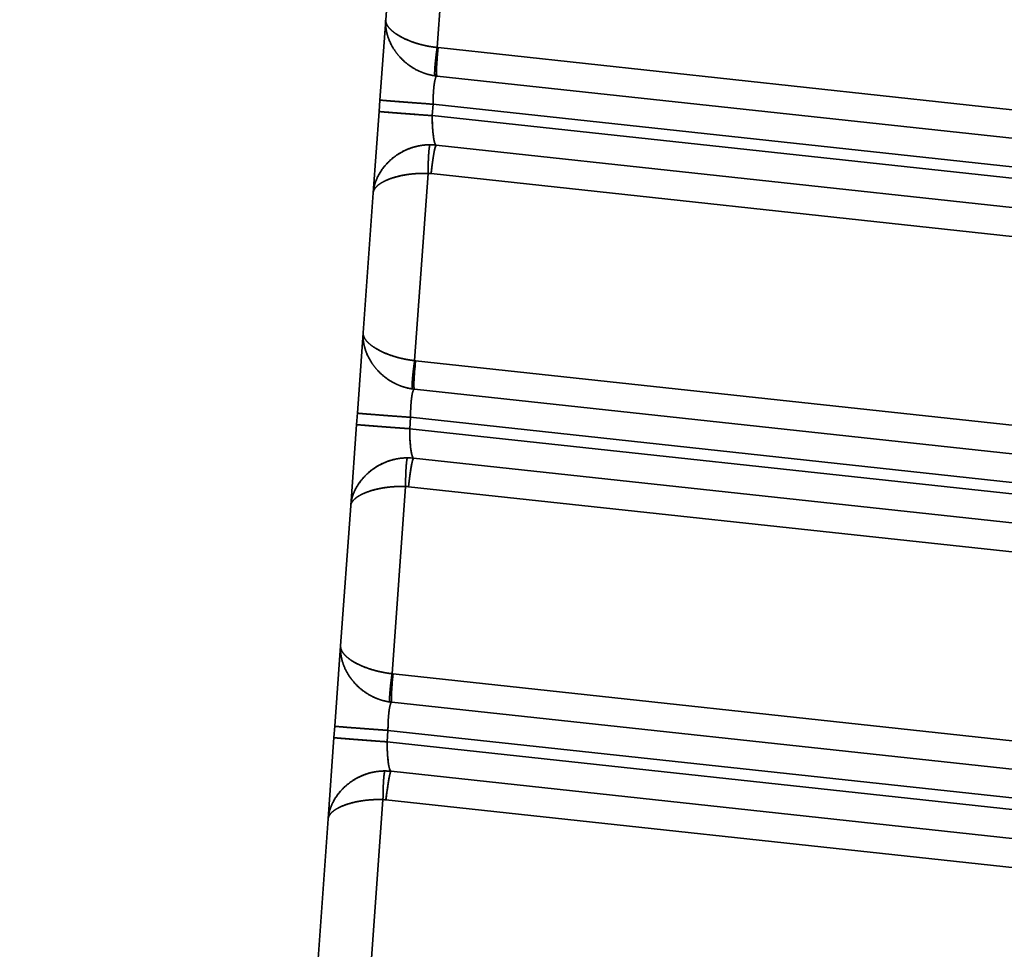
# Model space of a CAD drawing. Extents: x 233 to 844, y 35 to 794.
# Tile 9 of 19: x 672 to 758, y 301 to 382. Entities that reach past the tile are written whole.
import ezdxf
from ezdxf.enums import TextEntityAlignment as Align

# ---------------------------------------------------------------- set-up
doc = ezdxf.new("R2010")
doc.units = 0
doc.layers.get('0').update_dxf_attribs({"lineweight": 13})
doc.styles.get("Standard").update_dxf_attribs({"font": 'isocp.shx'})
doc.dimstyles.get("Standard").update_dxf_attribs({"dimtxt": 2.5, "dimasz": 2.5, "dimexe": 1.25, "dimexo": 0.625, "dimtad": 1, "dimcen": 2.5, "dimadec": 0, "dimazin": 0, "dimtfac": 1, "dimtmove": 0, "dimatfit": 0, "dimfxl": 0, "dimarcsym": 0})

# ---------------------------------------------------------------- blocks, each defined once
blk = doc.blocks.new('*D')
at = {"color": 7, "lineweight": 13}
for p, q in [((347.979, 693.597), (246.846, 693.597)), ((248.846, 83.597), (248.846, 693.597)), ((328.634, 83.597), (246.846, 83.597)), ((330.634, 81.597), (330.634, 35.301)), ((843.634, 81.597), (843.634, 35.301)), ((330.634, 37.301), (843.634, 37.301))]:
    blk.add_line(p, q, dxfattribs=at)
for points in [[(249.363, 691.665), (248.846, 693.597), (248.328, 691.665)], [(248.328, 85.529), (248.846, 83.597), (249.363, 85.529)], [(332.565, 37.818), (330.634, 37.301), (332.565, 36.783)], [(841.702, 36.783), (843.634, 37.301), (841.702, 37.818)]]:
    blk.add_lwpolyline(points, dxfattribs=at)
blk.add_text('610', height=14, rotation=90, dxfattribs=at).set_placement((246.846, 367.581), (246.846, 409.613), align=Align.FIT)
blk.add_text('513', height=14, dxfattribs=at).set_placement((566.117, 39.301), (608.15, 39.301), align=Align.FIT)
blk = doc.blocks.new('BLOCK3')
at = {"color": 7, "lineweight": 35, "ltscale": 0.403552}
for p, q in [((122.284, -72.433), (121.125, -88.533)), ((121.125, -88.533), (122.284, -72.433))]:
    blk.add_line(p, q, dxfattribs=at)
at = {"color": 7, "lineweight": 35, "ltscale": 0.300315}
blk.add_line((116.635, -86.103), (117.498, -74.122), dxfattribs=at)
at = {"color": 7, "lineweight": 35, "ltscale": 0.175811}
for p, q in [((116.131, -93.118), (116.635, -86.103)), ((116.635, -86.103), (116.131, -93.118)), ((114.164, -120.449), (114.669, -113.435)), ((114.669, -113.435), (114.164, -120.449)), ((112.197, -147.781), (112.702, -140.766)), ((112.702, -140.766), (112.197, -147.781))]:
    blk.add_line(p, q, dxfattribs=at)
at = {"color": 7, "lineweight": 35, "ltscale": 0.002136}
for p, q in [((121.125, -88.533), (121.21, -88.544)), ((121.21, -88.544), (121.125, -88.533)), ((119.158, -115.865), (119.243, -115.875)), ((119.243, -115.875), (119.158, -115.865)), ((117.191, -143.196), (117.276, -143.207)), ((117.276, -143.207), (117.191, -143.196))]:
    blk.add_line(p, q, dxfattribs=at)
at = {"color": 7, "lineweight": 35}
for p, q in [((121.21, -88.544), (229.793, -100.295)), ((229.793, -100.295), (121.21, -88.544)), ((121.115, -91.027), (229.698, -102.778)), ((121.117, -91.027), (229.7, -102.778)), ((120.769, -93.482), (229.607, -105.261)), ((229.607, -105.261), (120.769, -93.482)), ((229.5, -106.255), (120.697, -94.48)), ((229.5, -106.255), (120.697, -94.48)), ((229.058, -108.743), (121.038, -97.053)), ((121.038, -97.053), (229.058, -108.743)), ((228.616, -111.232), (120.596, -99.541)), ((120.596, -99.541), (228.616, -111.232)), ((119.243, -115.875), (230.223, -127.886)), ((230.223, -127.886), (119.243, -115.875)), ((119.148, -118.358), (230.128, -130.369)), ((119.15, -118.358), (230.13, -130.369)), ((118.802, -120.813), (230.036, -132.852)), ((230.036, -132.852), (118.802, -120.813)), ((229.929, -133.846), (118.73, -121.811)), ((229.929, -133.846), (118.73, -121.811)), ((229.488, -136.334), (119.071, -124.384)), ((119.071, -124.384), (229.488, -136.334)), ((229.046, -138.822), (118.629, -126.873)), ((118.629, -126.873), (229.046, -138.822)), ((117.276, -143.207), (230.652, -155.477)), ((230.652, -155.477), (117.276, -143.207)), ((117.182, -145.69), (230.558, -157.96)), ((117.183, -145.69), (230.559, -157.96)), ((116.835, -148.145), (230.466, -160.443)), ((230.466, -160.443), (116.835, -148.145)), ((230.359, -161.437), (116.763, -149.143)), ((230.359, -161.437), (116.763, -149.143)), ((229.917, -163.925), (117.104, -151.716)), ((117.104, -151.716), (229.917, -163.925)), ((229.475, -166.413), (116.662, -154.204)), ((116.662, -154.204), (229.475, -166.413))]:
    blk.add_line(p, q, dxfattribs=at)
at = {"color": 7, "lineweight": 35, "ltscale": 0.004267}
for p, q in [((120.946, -91.005), (121.115, -91.027)), ((118.979, -118.337), (119.148, -118.358)), ((117.012, -145.668), (117.182, -145.69))]:
    blk.add_line(p, q, dxfattribs=at)
at = {"color": 7, "lineweight": 35, "ltscale": 0.025015}
for p, q in [((116.059, -94.116), (116.131, -93.118)), ((116.131, -93.118), (116.059, -94.116)), ((120.769, -93.482), (120.697, -94.48)), ((120.769, -93.482), (120.697, -94.48)), ((114.092, -121.447), (114.164, -120.449)), ((114.164, -120.449), (114.092, -121.447)), ((118.802, -120.813), (118.73, -121.811)), ((118.802, -120.813), (118.73, -121.811)), ((112.125, -148.779), (112.197, -147.781)), ((112.197, -147.781), (112.125, -148.779)), ((116.835, -148.145), (116.763, -149.143)), ((116.835, -148.145), (116.763, -149.143))]:
    blk.add_line(p, q, dxfattribs=at)
at = {"color": 7, "lineweight": 35, "ltscale": 0.177958}
for p, q in [((115.548, -101.216), (116.059, -94.116)), ((116.059, -94.116), (115.548, -101.216)), ((113.581, -128.547), (114.092, -121.447)), ((114.092, -121.447), (113.581, -128.547)), ((111.614, -155.879), (112.125, -148.779)), ((112.125, -148.779), (111.614, -155.879))]:
    blk.add_line(p, q, dxfattribs=at)
at = {"color": 7, "lineweight": 35, "ltscale": 0.409507}
for p, q in [((120.334, -99.527), (119.158, -115.865)), ((119.158, -115.865), (120.334, -99.527)), ((118.367, -126.858), (117.191, -143.196)), ((117.191, -143.196), (118.367, -126.858)), ((116.4, -154.19), (115.225, -170.528)), ((115.225, -170.528), (116.4, -154.19))]:
    blk.add_line(p, q, dxfattribs=at)
at = {"color": 7, "lineweight": 35, "ltscale": 0.30627}
for p, q in [((114.669, -113.435), (115.548, -101.216)), ((115.548, -101.216), (114.669, -113.435)), ((112.702, -140.766), (113.581, -128.547)), ((113.581, -128.547), (112.702, -140.766)), ((110.735, -168.098), (111.614, -155.879)), ((111.614, -155.879), (110.735, -168.098))]:
    blk.add_line(p, q, dxfattribs=at)
at = {"color": 7, "lineweight": 35}
for centre, radius, start, end in [((121.652, -86.056), 5, 255.17681, 261.88139), ((121.655, -86.046), 5.01, 255.18005, 261.86336), ((120.502, -102.028), 5.003, 83.84885, 89.85596), ((120.502, -102.027), 5.003, 83.84861, 89.85577), ((120.326, -102.033), 2.506, 83.82357, 89.81931), ((120.326, -102.033), 2.506, 83.8231, 89.81977), ((119.685, -113.387), 5, 255.17679, 261.88151), ((119.688, -113.377), 5.01, 255.18, 261.86336), ((118.535, -129.359), 5.003, 83.84886, 89.85597), ((118.535, -129.359), 5.003, 83.84861, 89.85577), ((118.359, -129.365), 2.506, 83.82354, 89.81934), ((118.359, -129.364), 2.506, 83.82308, 89.81981), ((117.718, -140.719), 5, 255.17682, 261.88139), ((117.721, -140.708), 5.01, 255.17999, 261.86336), ((116.568, -156.691), 5.003, 83.84887, 89.85593), ((116.568, -156.69), 5.003, 83.84861, 89.85577), ((116.392, -156.696), 2.506, 83.82354, 89.81935), ((116.392, -156.696), 2.506, 83.82307, 89.81981)]:
    blk.add_arc(centre, radius, start, end, dxfattribs=at)
for centre, major_axis, ratio, start_param, end_param in [((121.384, -88.541), (-0.269, -2.485), 0.069229, 4.720974, 6.29177), ((121.041, -94.539), (0.004, -2.515), 0.136833, 4.688752, 6.259545), ((120.77, -99.538), (-0.269, -2.485), 0.069229, 3.150177, 4.720973), ((119.417, -115.873), (-0.269, -2.485), 0.069229, 4.720973, 6.29177), ((119.074, -121.87), (0.004, -2.515), 0.136833, 4.688748, 6.259545), ((118.803, -126.87), (-0.269, -2.485), 0.069229, 3.150177, 4.720973), ((117.451, -143.204), (-0.269, -2.485), 0.069229, 4.720973, 6.29177), ((117.108, -149.202), (0.004, -2.515), 0.136833, 4.688748, 6.259545), ((116.836, -154.201), (-0.269, -2.485), 0.069229, 3.150177, 4.720972)]:
    blk.add_ellipse(centre, major_axis=major_axis, ratio=ratio, start_param=start_param, end_param=end_param, dxfattribs=at)
for points, knots in [([(120.947, -91.005), (120.47, -90.937), (120.002, -90.812), (119.555, -90.631), (118.606, -90.114), (117.835, -89.39), (117.467, -88.935), (116.967, -88.104), (116.699, -87.21), (116.631, -86.839), (116.609, -86.467), (116.635, -86.103)], [0, 0, 0, 0, 0, 0, 3.388688, 3.388688, 3.388688, 7.711737, 7.711737, 7.711737, 10.704078, 10.704078, 10.704078, 10.704078, 10.704078, 10.704078]), ([(120.947, -91.005), (120.469, -90.937), (120.002, -90.812), (119.555, -90.632), (118.606, -90.114), (117.834, -89.39), (117.467, -88.933), (116.967, -88.104), (116.699, -87.209), (116.631, -86.838), (116.609, -86.467), (116.635, -86.103)], [0, 0, 0, 0, 0, 0, 3.329713, 3.329713, 3.329713, 7.569586, 7.569586, 7.569586, 10.494027, 10.494027, 10.494027, 10.494027, 10.494027, 10.494027]), ([(121.125, -88.533), (120.654, -88.482), (120.187, -88.404), (119.735, -88.298), (118.793, -88.016), (117.979, -87.637), (117.586, -87.409), (117.05, -87.009), (116.74, -86.585), (116.66, -86.421), (116.624, -86.259), (116.635, -86.103)], [0, 0, 0, 0, 0, 0, 3.335966, 3.335966, 3.335966, 7.280089, 7.280089, 7.280089, 9.7422, 9.7422, 9.7422, 9.7422, 9.7422, 9.7422]), ([(116.635, -86.103), (116.62, -86.319), (116.694, -86.55), (116.857, -86.786), (117.22, -87.14), (117.724, -87.469), (117.913, -87.579), (118.439, -87.852), (119.048, -88.088), (119.447, -88.216), (120.025, -88.364), (120.628, -88.469), (120.793, -88.494), (120.959, -88.515), (121.125, -88.533)], [0, 0, 0, 0, 0, 0, 4.651239, 4.651239, 4.651239, 7.093357, 7.093357, 7.093357, 10.979522, 10.979522, 10.979522, 12.418856, 12.418856, 12.418856, 12.418856, 12.418856, 12.418856]), ([(121.125, -88.533), (121.054, -89.035), (120.991, -89.538), (120.939, -90.036), (120.897, -90.605), (120.91, -90.907), (120.917, -90.959), (120.927, -90.995), (120.942, -91.004), (120.944, -91.005), (120.946, -91.005), (120.947, -91.005)], [0, 0, 0, 0, 0, 0, 3.684018, 3.684018, 3.684018, 4.770174, 4.770174, 4.770174, 4.905547, 4.905547, 4.905547, 4.905547, 4.905547, 4.905547]), ([(121.125, -88.533), (121.082, -88.835), (121.043, -89.137), (121.007, -89.429), (120.956, -89.904), (120.922, -90.345), (120.912, -90.503), (120.903, -90.729), (120.91, -90.894), (120.915, -90.941), (120.924, -90.984), (120.937, -91.001), (120.941, -91.004), (120.944, -91.005), (120.947, -91.005)], [0, 0, 0, 0, 0, 0, 1.78178, 1.78178, 1.78178, 2.861348, 2.861348, 2.861348, 3.416891, 3.416891, 3.416891, 3.569002, 3.569002, 3.569002, 3.569002, 3.569002, 3.569002]), ([(121.21, -88.544), (121.156, -89.049), (121.11, -89.555), (121.074, -90.056), (121.052, -90.628), (121.076, -90.93), (121.084, -90.982), (121.096, -91.017), (121.112, -91.026), (121.113, -91.026), (121.115, -91.027), (121.117, -91.027)], [0, 0, 0, 0, 0, 0, 3.687793, 3.687793, 3.687793, 4.774132, 4.774132, 4.774132, 4.909205, 4.909205, 4.909205, 4.909205, 4.909205, 4.909205]), ([(121.113, -91.026), (121.069, -91.023), (121.025, -91.07), (120.983, -91.169), (120.882, -91.546), (120.812, -92.154), (120.784, -92.585), (120.77, -93.033), (120.769, -93.482)], [0, 0, 0, 0, 0, 0, 2.358091, 2.358091, 2.358091, 6.319127, 6.319127, 6.319127, 6.319127, 6.319127, 6.319127]), ([(121.113, -91.026), (121.058, -91.022), (121.003, -91.097), (120.951, -91.254), (120.859, -91.707), (120.801, -92.352), (120.78, -92.72), (120.77, -93.1), (120.769, -93.482)], [0, 0, 0, 0, 0, 0, 3.661831, 3.661831, 3.661831, 7.612256, 7.612256, 7.612256, 7.612256, 7.612256, 7.612256]), ([(120.769, -93.482), (119.811, -93.413), (118.862, -93.342), (117.924, -93.272), (116.846, -93.187), (116.289, -93.137), (116.193, -93.128), (116.138, -93.121), (116.131, -93.118), (116.131, -93.118), (116.131, -93.118), (116.131, -93.118)], [0, 0, 0, 0, 0, 0, 6.838493, 6.838493, 6.838493, 8.969575, 8.969575, 8.969575, 9.074731, 9.074731, 9.074731, 9.074731, 9.074731, 9.074731]), ([(120.769, -93.482), (119.81, -93.413), (118.86, -93.342), (117.921, -93.271), (116.845, -93.187), (116.29, -93.137), (116.193, -93.128), (116.138, -93.121), (116.131, -93.118), (116.131, -93.118), (116.131, -93.118), (116.131, -93.118)], [0, 0, 0, 0, 0, 0, 6.886669, 6.886669, 6.886669, 9.040788, 9.040788, 9.040788, 9.14976, 9.14976, 9.14976, 9.14976, 9.14976, 9.14976]), ([(120.697, -94.48), (119.736, -94.41), (118.784, -94.34), (117.843, -94.269), (116.772, -94.185), (116.219, -94.135), (116.122, -94.126), (116.066, -94.119), (116.059, -94.116), (116.059, -94.116), (116.059, -94.116), (116.059, -94.116)], [0, 0, 0, 0, 0, 0, 7.001319, 7.001319, 7.001319, 9.209725, 9.209725, 9.209725, 9.327671, 9.327671, 9.327671, 9.327671, 9.327671, 9.327671]), ([(120.697, -94.48), (119.74, -94.411), (118.79, -94.34), (117.852, -94.27), (116.774, -94.185), (116.218, -94.135), (116.121, -94.126), (116.066, -94.119), (116.059, -94.116), (116.059, -94.116), (116.059, -94.116), (116.059, -94.116)], [0, 0, 0, 0, 0, 0, 6.838493, 6.838493, 6.838493, 8.969575, 8.969575, 8.969575, 9.074731, 9.074731, 9.074731, 9.074731, 9.074731, 9.074731]), ([(120.697, -94.48), (120.697, -94.942), (120.71, -95.405), (120.739, -95.853), (120.805, -96.453), (120.901, -96.846), (120.937, -96.95), (120.979, -97.024), (121.023, -97.049), (121.028, -97.051), (121.033, -97.052), (121.038, -97.053)], [0, 0, 0, 0, 0, 0, 4.088728, 4.088728, 4.088728, 6.192547, 6.192547, 6.192547, 6.456037, 6.456037, 6.456037, 6.456037, 6.456037, 6.456037]), ([(120.514, -97.024), (120.032, -97.023), (119.55, -97.08), (119.082, -97.194), (118.07, -97.567), (117.203, -98.168), (116.774, -98.563), (116.16, -99.307), (115.768, -100.144), (115.648, -100.497), (115.574, -100.856), (115.548, -101.216)], [0, 0, 0, 0, 0, 0, 3.388087, 3.388087, 3.388087, 7.702159, 7.702159, 7.702159, 10.67861, 10.67861, 10.67861, 10.67861, 10.67861, 10.67861]), ([(115.548, -101.216), (115.583, -100.723), (115.71, -100.228), (115.921, -99.75), (116.497, -98.828), (117.331, -98.067), (117.82, -97.729), (118.643, -97.32), (119.545, -97.1), (119.865, -97.049), (120.189, -97.023), (120.514, -97.024)], [0, 0, 0, 0, 0, 0, 3.954785, 3.954785, 3.954785, 8.150285, 8.150285, 8.150285, 10.371968, 10.371968, 10.371968, 10.371968, 10.371968, 10.371968]), ([(120.514, -97.024), (120.506, -97.026), (120.498, -97.034), (120.49, -97.049), (120.47, -97.103), (120.452, -97.188), (120.442, -97.249), (120.402, -97.543), (120.375, -97.929), (120.361, -98.217), (120.345, -98.664), (120.337, -99.12), (120.336, -99.255), (120.334, -99.391), (120.334, -99.527)], [0, 0, 0, 0, 0, 0, 0.361291, 0.361291, 0.361291, 0.906482, 0.906482, 0.906482, 2.792969, 2.792969, 2.792969, 3.585925, 3.585925, 3.585925, 3.585925, 3.585925, 3.585925]), ([(120.514, -97.024), (120.5, -97.026), (120.487, -97.048), (120.473, -97.09), (120.437, -97.253), (120.406, -97.527), (120.39, -97.735), (120.362, -98.195), (120.344, -98.708), (120.338, -98.979), (120.335, -99.253), (120.334, -99.527)], [0, 0, 0, 0, 0, 0, 1.047181, 1.047181, 1.047181, 2.941837, 2.941837, 2.941837, 4.934513, 4.934513, 4.934513, 4.934513, 4.934513, 4.934513]), ([(121.038, -97.053), (121.022, -97.053), (121.004, -97.078), (120.984, -97.127), (120.917, -97.343), (120.843, -97.717), (120.794, -98.013), (120.722, -98.491), (120.658, -98.999), (120.636, -99.179), (120.615, -99.36), (120.596, -99.541)], [0, 0, 0, 0, 0, 0, 1.168878, 1.168878, 1.168878, 3.622716, 3.622716, 3.622716, 4.941872, 4.941872, 4.941872, 4.941872, 4.941872, 4.941872]), ([(120.334, -99.527), (119.86, -99.509), (119.387, -99.519), (118.924, -99.556), (117.952, -99.694), (117.093, -99.942), (116.671, -100.104), (116.085, -100.411), (115.719, -100.772), (115.616, -100.917), (115.559, -101.066), (115.548, -101.216)], [0, 0, 0, 0, 0, 0, 3.334924, 3.334924, 3.334924, 7.269962, 7.269962, 7.269962, 9.720294, 9.720294, 9.720294, 9.720294, 9.720294, 9.720294]), ([(120.334, -99.527), (119.866, -99.509), (119.399, -99.519), (118.945, -99.555), (118.231, -99.654), (117.584, -99.81), (117.341, -99.88), (116.792, -100.064), (116.332, -100.288), (116.1, -100.43), (115.802, -100.67), (115.628, -100.924), (115.582, -101.021), (115.555, -101.118), (115.548, -101.216)], [0, 0, 0, 0, 0, 0, 4.025336, 4.025336, 4.025336, 6.575932, 6.575932, 6.575932, 10.195178, 10.195178, 10.195178, 12.367327, 12.367327, 12.367327, 12.367327, 12.367327, 12.367327]), ([(118.98, -118.337), (118.503, -118.269), (118.035, -118.143), (117.588, -117.963), (116.639, -117.445), (115.868, -116.722), (115.501, -116.266), (115, -115.435), (114.732, -114.541), (114.664, -114.17), (114.642, -113.799), (114.669, -113.435)], [0, 0, 0, 0, 0, 0, 3.388688, 3.388688, 3.388688, 7.711737, 7.711737, 7.711737, 10.704078, 10.704078, 10.704078, 10.704078, 10.704078, 10.704078]), ([(118.98, -118.337), (118.503, -118.269), (118.035, -118.143), (117.588, -117.963), (116.64, -117.446), (115.867, -116.721), (115.5, -116.265), (115, -115.435), (114.732, -114.541), (114.664, -114.17), (114.642, -113.798), (114.669, -113.435)], [0, 0, 0, 0, 0, 0, 3.329713, 3.329713, 3.329713, 7.569586, 7.569586, 7.569586, 10.494027, 10.494027, 10.494027, 10.494027, 10.494027, 10.494027]), ([(119.158, -115.865), (118.687, -115.814), (118.221, -115.735), (117.768, -115.629), (116.826, -115.347), (116.012, -114.969), (115.619, -114.741), (115.083, -114.341), (114.773, -113.917), (114.693, -113.752), (114.657, -113.591), (114.669, -113.435)], [0, 0, 0, 0, 0, 0, 3.335965, 3.335965, 3.335965, 7.28009, 7.28009, 7.28009, 9.7422, 9.7422, 9.7422, 9.7422, 9.7422, 9.7422]), ([(114.669, -113.435), (114.653, -113.651), (114.728, -113.881), (114.89, -114.117), (115.253, -114.471), (115.757, -114.8), (115.947, -114.91), (116.472, -115.183), (117.081, -115.42), (117.48, -115.548), (118.058, -115.696), (118.661, -115.801), (118.826, -115.826), (118.992, -115.847), (119.158, -115.865)], [0, 0, 0, 0, 0, 0, 4.651239, 4.651239, 4.651239, 7.093357, 7.093357, 7.093357, 10.979521, 10.979521, 10.979521, 12.418856, 12.418856, 12.418856, 12.418856, 12.418856, 12.418856]), ([(119.158, -115.865), (119.087, -116.367), (119.025, -116.869), (118.972, -117.368), (118.93, -117.937), (118.943, -118.239), (118.95, -118.291), (118.96, -118.326), (118.975, -118.336), (118.977, -118.336), (118.979, -118.337), (118.98, -118.337)], [0, 0, 0, 0, 0, 0, 3.684018, 3.684018, 3.684018, 4.770174, 4.770174, 4.770174, 4.905547, 4.905547, 4.905547, 4.905547, 4.905547, 4.905547]), ([(119.158, -115.865), (119.115, -116.166), (119.076, -116.468), (119.041, -116.76), (118.989, -117.236), (118.955, -117.676), (118.945, -117.835), (118.936, -118.06), (118.943, -118.225), (118.948, -118.272), (118.957, -118.315), (118.971, -118.333), (118.974, -118.335), (118.977, -118.337), (118.98, -118.337)], [0, 0, 0, 0, 0, 0, 1.78178, 1.78178, 1.78178, 2.861348, 2.861348, 2.861348, 3.416891, 3.416891, 3.416891, 3.569001, 3.569001, 3.569001, 3.569001, 3.569001, 3.569001]), ([(119.243, -115.875), (119.189, -116.381), (119.143, -116.886), (119.108, -117.388), (119.085, -117.96), (119.109, -118.262), (119.117, -118.313), (119.13, -118.349), (119.145, -118.357), (119.146, -118.358), (119.148, -118.358), (119.15, -118.358)], [0, 0, 0, 0, 0, 0, 3.687793, 3.687793, 3.687793, 4.774132, 4.774132, 4.774132, 4.909205, 4.909205, 4.909205, 4.909205, 4.909205, 4.909205]), ([(119.146, -118.358), (119.102, -118.354), (119.058, -118.401), (119.016, -118.5), (118.915, -118.877), (118.846, -119.486), (118.817, -119.916), (118.803, -120.365), (118.802, -120.813)], [0, 0, 0, 0, 0, 0, 2.357982, 2.357982, 2.357982, 6.318836, 6.318836, 6.318836, 6.318836, 6.318836, 6.318836]), ([(119.146, -118.358), (119.091, -118.353), (119.036, -118.429), (118.985, -118.586), (118.893, -119.039), (118.834, -119.684), (118.813, -120.051), (118.803, -120.432), (118.802, -120.813)], [0, 0, 0, 0, 0, 0, 3.661653, 3.661653, 3.661653, 7.611882, 7.611882, 7.611882, 7.611882, 7.611882, 7.611882]), ([(118.802, -120.813), (117.844, -120.744), (116.895, -120.674), (115.957, -120.603), (114.879, -120.519), (114.322, -120.469), (114.226, -120.459), (114.171, -120.453), (114.164, -120.45), (114.164, -120.449), (114.164, -120.449), (114.164, -120.449)], [0, 0, 0, 0, 0, 0, 6.838492, 6.838492, 6.838492, 8.969574, 8.969574, 8.969574, 9.07473, 9.07473, 9.07473, 9.07473, 9.07473, 9.07473]), ([(118.802, -120.813), (117.843, -120.744), (116.893, -120.674), (115.954, -120.603), (114.879, -120.519), (114.323, -120.469), (114.226, -120.459), (114.171, -120.453), (114.164, -120.45), (114.164, -120.449), (114.164, -120.449), (114.164, -120.449)], [0, 0, 0, 0, 0, 0, 6.886668, 6.886668, 6.886668, 9.040787, 9.040787, 9.040787, 9.149759, 9.149759, 9.149759, 9.149759, 9.149759, 9.149759]), ([(118.73, -121.811), (117.769, -121.742), (116.817, -121.672), (115.876, -121.6), (114.805, -121.516), (114.252, -121.467), (114.155, -121.458), (114.1, -121.451), (114.092, -121.448), (114.092, -121.447), (114.092, -121.447), (114.092, -121.447)], [0, 0, 0, 0, 0, 0, 7.001319, 7.001319, 7.001319, 9.209726, 9.209726, 9.209726, 9.327671, 9.327671, 9.327671, 9.327671, 9.327671, 9.327671]), ([(118.73, -121.811), (117.773, -121.742), (116.823, -121.672), (115.885, -121.601), (114.808, -121.517), (114.251, -121.467), (114.154, -121.457), (114.099, -121.451), (114.092, -121.448), (114.092, -121.447), (114.092, -121.447), (114.092, -121.447)], [0, 0, 0, 0, 0, 0, 6.838494, 6.838494, 6.838494, 8.969575, 8.969575, 8.969575, 9.074731, 9.074731, 9.074731, 9.074731, 9.074731, 9.074731]), ([(118.73, -121.811), (118.73, -122.273), (118.744, -122.736), (118.772, -123.184), (118.838, -123.784), (118.934, -124.177), (118.97, -124.281), (119.013, -124.356), (119.056, -124.38), (119.061, -124.382), (119.066, -124.384), (119.071, -124.384)], [0, 0, 0, 0, 0, 0, 4.088727, 4.088727, 4.088727, 6.192545, 6.192545, 6.192545, 6.456036, 6.456036, 6.456036, 6.456036, 6.456036, 6.456036]), ([(118.547, -124.356), (118.065, -124.354), (117.583, -124.411), (117.115, -124.525), (116.103, -124.899), (115.236, -125.5), (114.807, -125.895), (114.194, -126.638), (113.801, -127.475), (113.681, -127.828), (113.607, -128.188), (113.581, -128.547)], [0, 0, 0, 0, 0, 0, 3.388087, 3.388087, 3.388087, 7.70216, 7.70216, 7.70216, 10.67861, 10.67861, 10.67861, 10.67861, 10.67861, 10.67861]), ([(113.581, -128.547), (113.616, -128.055), (113.743, -127.56), (113.954, -127.082), (114.53, -126.159), (115.365, -125.399), (115.853, -125.061), (116.676, -124.651), (117.579, -124.432), (117.898, -124.38), (118.222, -124.355), (118.547, -124.356)], [0, 0, 0, 0, 0, 0, 3.954785, 3.954785, 3.954785, 8.150285, 8.150285, 8.150285, 10.371968, 10.371968, 10.371968, 10.371968, 10.371968, 10.371968]), ([(118.547, -124.356), (118.539, -124.357), (118.531, -124.365), (118.523, -124.381), (118.503, -124.434), (118.485, -124.52), (118.475, -124.58), (118.435, -124.874), (118.409, -125.26), (118.394, -125.549), (118.378, -125.996), (118.37, -126.452), (118.369, -126.587), (118.368, -126.723), (118.367, -126.858)], [0, 0, 0, 0, 0, 0, 0.361291, 0.361291, 0.361291, 0.906482, 0.906482, 0.906482, 2.792969, 2.792969, 2.792969, 3.585925, 3.585925, 3.585925, 3.585925, 3.585925, 3.585925]), ([(118.547, -124.356), (118.533, -124.358), (118.52, -124.38), (118.506, -124.421), (118.47, -124.585), (118.44, -124.859), (118.423, -125.066), (118.395, -125.526), (118.378, -126.04), (118.371, -126.31), (118.368, -126.584), (118.367, -126.858)], [0, 0, 0, 0, 0, 0, 1.047181, 1.047181, 1.047181, 2.941837, 2.941837, 2.941837, 4.934513, 4.934513, 4.934513, 4.934513, 4.934513, 4.934513]), ([(119.071, -124.384), (119.055, -124.385), (119.037, -124.409), (119.017, -124.459), (118.95, -124.675), (118.876, -125.049), (118.827, -125.344), (118.755, -125.823), (118.691, -126.331), (118.669, -126.511), (118.648, -126.692), (118.629, -126.873)], [0, 0, 0, 0, 0, 0, 1.168878, 1.168878, 1.168878, 3.622716, 3.622716, 3.622716, 4.941872, 4.941872, 4.941872, 4.941872, 4.941872, 4.941872]), ([(118.367, -126.858), (117.893, -126.84), (117.42, -126.85), (116.957, -126.888), (115.985, -127.025), (115.126, -127.273), (114.705, -127.436), (114.118, -127.743), (113.752, -128.103), (113.649, -128.248), (113.592, -128.397), (113.581, -128.547)], [0, 0, 0, 0, 0, 0, 3.334923, 3.334923, 3.334923, 7.269962, 7.269962, 7.269962, 9.720294, 9.720294, 9.720294, 9.720294, 9.720294, 9.720294]), ([(118.367, -126.858), (117.899, -126.84), (117.432, -126.851), (116.978, -126.887), (116.264, -126.985), (115.617, -127.142), (115.374, -127.211), (114.826, -127.396), (114.365, -127.62), (114.133, -127.762), (113.835, -128.002), (113.661, -128.256), (113.615, -128.352), (113.588, -128.45), (113.581, -128.547)], [0, 0, 0, 0, 0, 0, 4.025336, 4.025336, 4.025336, 6.575932, 6.575932, 6.575932, 10.195178, 10.195178, 10.195178, 12.367327, 12.367327, 12.367327, 12.367327, 12.367327, 12.367327]), ([(117.014, -145.668), (116.536, -145.6), (116.068, -145.475), (115.621, -145.294), (114.673, -144.777), (113.901, -144.053), (113.534, -143.598), (113.033, -142.767), (112.765, -141.873), (112.697, -141.502), (112.676, -141.13), (112.702, -140.766)], [0, 0, 0, 0, 0, 0, 3.388688, 3.388688, 3.388688, 7.711737, 7.711737, 7.711737, 10.704078, 10.704078, 10.704078, 10.704078, 10.704078, 10.704078]), ([(117.014, -145.668), (116.536, -145.6), (116.068, -145.475), (115.621, -145.295), (114.673, -144.777), (113.901, -144.053), (113.533, -143.596), (113.033, -142.766), (112.765, -141.872), (112.697, -141.501), (112.676, -141.13), (112.702, -140.766)], [0, 0, 0, 0, 0, 0, 3.329713, 3.329713, 3.329713, 7.569586, 7.569586, 7.569586, 10.494027, 10.494027, 10.494027, 10.494027, 10.494027, 10.494027]), ([(117.191, -143.196), (116.72, -143.145), (116.254, -143.067), (115.801, -142.961), (114.859, -142.679), (114.045, -142.3), (113.652, -142.072), (113.116, -141.672), (112.806, -141.248), (112.726, -141.084), (112.69, -140.922), (112.702, -140.766)], [0, 0, 0, 0, 0, 0, 3.335966, 3.335966, 3.335966, 7.280089, 7.280089, 7.280089, 9.7422, 9.7422, 9.7422, 9.7422, 9.7422, 9.7422]), ([(112.702, -140.766), (112.686, -140.982), (112.761, -141.213), (112.923, -141.449), (113.286, -141.803), (113.79, -142.132), (113.98, -142.242), (114.505, -142.515), (115.114, -142.751), (115.514, -142.879), (116.091, -143.027), (116.694, -143.132), (116.859, -143.157), (117.025, -143.178), (117.191, -143.196)], [0, 0, 0, 0, 0, 0, 4.651238, 4.651238, 4.651238, 7.093356, 7.093356, 7.093356, 10.979522, 10.979522, 10.979522, 12.418857, 12.418857, 12.418857, 12.418857, 12.418857, 12.418857]), ([(117.191, -143.196), (117.12, -143.698), (117.058, -144.201), (117.005, -144.699), (116.963, -145.268), (116.977, -145.57), (116.983, -145.622), (116.994, -145.658), (117.008, -145.667), (117.01, -145.668), (117.012, -145.668), (117.014, -145.668)], [0, 0, 0, 0, 0, 0, 3.684018, 3.684018, 3.684018, 4.770174, 4.770174, 4.770174, 4.905547, 4.905547, 4.905547, 4.905547, 4.905547, 4.905547]), ([(117.191, -143.196), (117.149, -143.498), (117.109, -143.8), (117.074, -144.092), (117.022, -144.567), (116.988, -145.008), (116.978, -145.166), (116.969, -145.392), (116.976, -145.557), (116.981, -145.604), (116.99, -145.647), (117.004, -145.664), (117.007, -145.667), (117.01, -145.668), (117.014, -145.668)], [0, 0, 0, 0, 0, 0, 1.78178, 1.78178, 1.78178, 2.861348, 2.861348, 2.861348, 3.416891, 3.416891, 3.416891, 3.569001, 3.569001, 3.569001, 3.569001, 3.569001, 3.569001]), ([(117.276, -143.207), (117.222, -143.712), (117.176, -144.218), (117.141, -144.719), (117.118, -145.291), (117.142, -145.593), (117.15, -145.645), (117.163, -145.68), (117.178, -145.689), (117.18, -145.689), (117.181, -145.69), (117.183, -145.69)], [0, 0, 0, 0, 0, 0, 3.687793, 3.687793, 3.687793, 4.774132, 4.774132, 4.774132, 4.909205, 4.909205, 4.909205, 4.909205, 4.909205, 4.909205]), ([(117.179, -145.689), (117.135, -145.686), (117.091, -145.733), (117.049, -145.832), (116.948, -146.209), (116.879, -146.817), (116.85, -147.248), (116.836, -147.696), (116.835, -148.145)], [0, 0, 0, 0, 0, 0, 2.35812, 2.35812, 2.35812, 6.319203, 6.319203, 6.319203, 6.319203, 6.319203, 6.319203]), ([(117.179, -145.689), (117.124, -145.685), (117.069, -145.76), (117.018, -145.917), (116.926, -146.37), (116.867, -147.015), (116.846, -147.383), (116.836, -147.763), (116.835, -148.145)], [0, 0, 0, 0, 0, 0, 3.661834, 3.661834, 3.661834, 7.612261, 7.612261, 7.612261, 7.612261, 7.612261, 7.612261]), ([(116.835, -148.145), (115.878, -148.076), (114.928, -148.005), (113.99, -147.935), (112.912, -147.85), (112.356, -147.8), (112.259, -147.791), (112.204, -147.784), (112.197, -147.781), (112.197, -147.781), (112.197, -147.781), (112.197, -147.781)], [0, 0, 0, 0, 0, 0, 6.838493, 6.838493, 6.838493, 8.969575, 8.969575, 8.969575, 9.074731, 9.074731, 9.074731, 9.074731, 9.074731, 9.074731]), ([(116.835, -148.145), (115.877, -148.076), (114.926, -148.005), (113.988, -147.934), (112.912, -147.85), (112.356, -147.8), (112.26, -147.791), (112.204, -147.784), (112.197, -147.781), (112.197, -147.781), (112.197, -147.781), (112.197, -147.781)], [0, 0, 0, 0, 0, 0, 6.886669, 6.886669, 6.886669, 9.040788, 9.040788, 9.040788, 9.14976, 9.14976, 9.14976, 9.14976, 9.14976, 9.14976]), ([(116.763, -149.143), (115.802, -149.073), (114.85, -149.003), (113.909, -148.932), (112.838, -148.848), (112.285, -148.798), (112.189, -148.789), (112.133, -148.782), (112.125, -148.779), (112.125, -148.779), (112.125, -148.779), (112.125, -148.779)], [0, 0, 0, 0, 0, 0, 7.001319, 7.001319, 7.001319, 9.209725, 9.209725, 9.209725, 9.327671, 9.327671, 9.327671, 9.327671, 9.327671, 9.327671]), ([(116.763, -149.143), (115.806, -149.074), (114.856, -149.003), (113.919, -148.933), (112.841, -148.848), (112.284, -148.798), (112.187, -148.789), (112.132, -148.782), (112.125, -148.779), (112.125, -148.779), (112.125, -148.779), (112.125, -148.779)], [0, 0, 0, 0, 0, 0, 6.838493, 6.838493, 6.838493, 8.969575, 8.969575, 8.969575, 9.074731, 9.074731, 9.074731, 9.074731, 9.074731, 9.074731]), ([(116.763, -149.143), (116.763, -149.605), (116.777, -150.068), (116.805, -150.516), (116.871, -151.116), (116.967, -151.509), (117.003, -151.613), (117.046, -151.687), (117.089, -151.712), (117.094, -151.714), (117.099, -151.715), (117.104, -151.716)], [0, 0, 0, 0, 0, 0, 4.088727, 4.088727, 4.088727, 6.192545, 6.192545, 6.192545, 6.456036, 6.456036, 6.456036, 6.456036, 6.456036, 6.456036]), ([(116.58, -151.687), (116.098, -151.686), (115.616, -151.743), (115.148, -151.857), (114.136, -152.23), (113.269, -152.831), (112.84, -153.226), (112.227, -153.97), (111.834, -154.807), (111.714, -155.16), (111.64, -155.519), (111.614, -155.879)], [0, 0, 0, 0, 0, 0, 3.388088, 3.388088, 3.388088, 7.70216, 7.70216, 7.70216, 10.67861, 10.67861, 10.67861, 10.67861, 10.67861, 10.67861]), ([(111.614, -155.879), (111.65, -155.386), (111.776, -154.891), (111.987, -154.413), (112.563, -153.491), (113.398, -152.73), (113.886, -152.392), (114.709, -151.983), (115.612, -151.763), (115.931, -151.712), (116.256, -151.686), (116.58, -151.687)], [0, 0, 0, 0, 0, 0, 3.954785, 3.954785, 3.954785, 8.150285, 8.150285, 8.150285, 10.371968, 10.371968, 10.371968, 10.371968, 10.371968, 10.371968]), ([(116.58, -151.687), (116.572, -151.689), (116.564, -151.697), (116.556, -151.712), (116.536, -151.766), (116.518, -151.851), (116.508, -151.912), (116.468, -152.206), (116.442, -152.592), (116.427, -152.88), (116.411, -153.327), (116.403, -153.783), (116.402, -153.918), (116.401, -154.054), (116.4, -154.19)], [0, 0, 0, 0, 0, 0, 0.361291, 0.361291, 0.361291, 0.906482, 0.906482, 0.906482, 2.792969, 2.792969, 2.792969, 3.585925, 3.585925, 3.585925, 3.585925, 3.585925, 3.585925]), ([(116.58, -151.687), (116.567, -151.689), (116.553, -151.711), (116.539, -151.753), (116.503, -151.916), (116.473, -152.19), (116.456, -152.398), (116.428, -152.858), (116.411, -153.371), (116.405, -153.642), (116.401, -153.916), (116.4, -154.19)], [0, 0, 0, 0, 0, 0, 1.047181, 1.047181, 1.047181, 2.941837, 2.941837, 2.941837, 4.934513, 4.934513, 4.934513, 4.934513, 4.934513, 4.934513]), ([(117.104, -151.716), (117.088, -151.716), (117.07, -151.741), (117.05, -151.79), (116.983, -152.006), (116.909, -152.38), (116.86, -152.676), (116.788, -153.154), (116.724, -153.662), (116.702, -153.842), (116.682, -154.023), (116.662, -154.204)], [0, 0, 0, 0, 0, 0, 1.168878, 1.168878, 1.168878, 3.622716, 3.622716, 3.622716, 4.941872, 4.941872, 4.941872, 4.941872, 4.941872, 4.941872]), ([(116.4, -154.19), (115.926, -154.172), (115.453, -154.182), (114.99, -154.219), (114.018, -154.357), (113.159, -154.604), (112.738, -154.767), (112.151, -155.074), (111.785, -155.435), (111.683, -155.58), (111.625, -155.729), (111.614, -155.879)], [0, 0, 0, 0, 0, 0, 3.334924, 3.334924, 3.334924, 7.269962, 7.269962, 7.269962, 9.720294, 9.720294, 9.720294, 9.720294, 9.720294, 9.720294]), ([(116.4, -154.19), (115.932, -154.171), (115.466, -154.182), (115.011, -154.218), (114.297, -154.317), (113.65, -154.473), (113.407, -154.543), (112.859, -154.727), (112.398, -154.951), (112.166, -155.093), (111.868, -155.333), (111.695, -155.587), (111.648, -155.684), (111.621, -155.781), (111.614, -155.879)], [0, 0, 0, 0, 0, 0, 4.025336, 4.025336, 4.025336, 6.575932, 6.575932, 6.575932, 10.195177, 10.195177, 10.195177, 12.367327, 12.367327, 12.367327, 12.367327, 12.367327, 12.367327])]:
    blk.add_open_spline(points, degree=5, knots=knots, dxfattribs=at)

msp = doc.modelspace()

# ---------------------------------------------------------------- block references
at = {"lineweight": 0}
msp.add_blockref('BLOCK3', (587.134, 468.597), dxfattribs=at)

# ---------------------------------------------------------------- dimensions: what is measured, and where the dimension line sits
at = {"color": 0, "lineweight": 0}
for base, p1, p2, angle, middle, dimtype in [((248.846, 693.597), (330.634, 83.597), (349.979, 693.597), 89.99952, (248.846, 388.597), 160), ((330.634, 37.301), (843.634, 83.597), (330.634, 83.597), 180, (587.134, 37.301), 161)]:
    dim = msp.add_linear_dim(base=base, p1=p1, p2=p2, angle=angle, dimstyle='Standard', dxfattribs=at)
    dim.commit()
    dim.dimension.update_dxf_attribs({"geometry": '*D', "text_midpoint": middle, "dimtype": dimtype})

doc.saveas('drawing.dxf')
